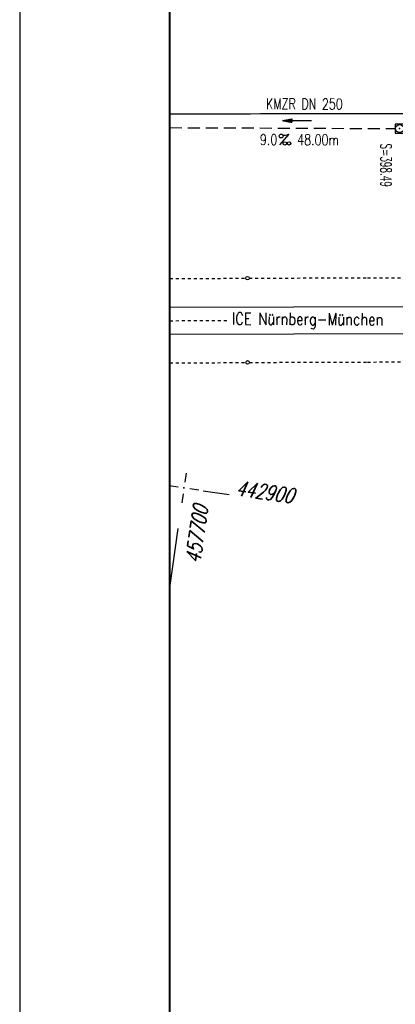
# Model space of a CAD drawing. Extents: x 0 to 1135, y 0 to 594.
# Tile 2 of 44: x 0 to 63, y 164 to 328. Entities that reach past the tile are written whole.
import ezdxf
from ezdxf.enums import TextEntityAlignment as Align

# ---------------------------------------------------------------- set-up
doc = ezdxf.new("R2010")
doc.units = 0
doc.header["$LTSCALE"] = 2
doc.header["$MEASUREMENT"] = 0
for name, pattern in [('ACAD_ISO03W100', [0.5, 0.25, -0.25]), ('ACAD_ISO05W100', [0.5, 0.25, -0.25]), ('AUSGEZOGEN', [0]), ('GESTRICH-X2', [1.5, 1, -0.5])]:
    doc.linetypes.add(name, pattern=pattern)
doc.layers.get('0').update_dxf_attribs({"linetype": 'AUSGEZOGEN'})
for name, color, linetype in [('Bahnachse', 7, 'CONTINUOUS'), ('FBR', 8, 'CONTINUOUS'), ('Gleisachsen', 7, 'CONTINUOUS'), ('KANAL', 7, 'GESTRICH-X2'), ('NETZ', 250, 'CONTINUOUS'), ('PFEIL', 7, 'CONTINUOUS'), ('RAHMEN', 250, 'AUSGEZOGEN'), ('SCHACHTNR', 6, 'CONTINUOUS'), ('SCHRIFT', 7, 'CONTINUOUS'), ('SCHSYMBOL', 7, 'CONTINUOUS'), ('TEXTO', 4, 'CONTINUOUS'), ('TEXTU', 4, 'CONTINUOUS'), ('Tiefenentwaesserung_und_Sammell', 15, 'CONTINUOUS')]:
    doc.layers.add(name, color=color, linetype=linetype)
doc.styles.add('ROMANS', font='romans.shx', dxfattribs={"width": 0.8})

# ---------------------------------------------------------------- blocks, each defined once
blk = doc.blocks.new('IKR')
at = {"color": 0}
for p, q in [((0, 1), (0, 2.5)), ((-2.5, 0), (-1, 0)), ((1, 0), (2.5, 0)), ((0, -2.5), (0, -1))]:
    blk.add_line(p, q, dxfattribs=at)
blk.add_circle((0, 0), 0.05, dxfattribs=at)
blk.add_point((0, 0), dxfattribs=at)
blk = doc.blocks.new('20')
blk.add_lwpolyline([(-0.75, -0.75), (0.75, -0.75), (0.75, 0.75), (-0.75, 0.75)], close=True)
blk.add_circle((0, 0), 0.676)
blk.add_point((0, 0))
blk = doc.blocks.new('PROM')
blk.add_line((1.57, 1.82), (0.02, 0.02))
for centre, radius in [((0.32, 1.51), 0.317), ((0.94, 0.29), 0.283), ((1.64, 0.29), 0.283)]:
    blk.add_circle(centre, radius)
blk.add_arc((0.99, 2.68), 1.03, 239.1414, 303.3549)
blk = doc.blocks.new('PFEIL2')
at = {"color": 0}
for p, q in [((0.88, 0), (-2.4, -0.01)), ((0.88, -0.27), (0.88, 0.28)), ((0.88, 0.28), (2.43, 0.01)), ((0.91, 0.27), (0.88, 0.26)), ((0.97, 0.26), (0.88, 0.25)), ((1.02, 0.25), (0.88, 0.23)), ((1.07, 0.24), (0.88, 0.21)), ((1.13, 0.23), (0.88, 0.19)), ((1.18, 0.22), (0.88, 0.17)), ((1.24, 0.21), (0.88, 0.15)), ((1.29, 0.21), (0.88, 0.14)), ((1.34, 0.2), (0.88, 0.12)), ((1.4, 0.19), (0.88, 0.1)), ((1.45, 0.18), (0.88, 0.08)), ((1.51, 0.17), (0.88, 0.06)), ((1.56, 0.16), (0.88, 0.04)), ((1.61, 0.15), (0.88, 0.02)), ((1.67, 0.14), (0.88, 0.01)), ((1.72, 0.13), (0.88, -0.01)), ((1.78, 0.12), (0.88, -0.03)), ((1.83, 0.11), (0.88, -0.05)), ((1.88, 0.1), (0.88, -0.07)), ((1.94, 0.09), (0.88, -0.09)), ((2.05, 0.08), (0.88, -0.12)), ((1.99, 0.08), (0.88, -0.11)), ((2.1, 0.07), (0.88, -0.14)), ((2.15, 0.06), (0.88, -0.16)), ((2.21, 0.05), (0.88, -0.18)), ((2.26, 0.04), (0.88, -0.2)), ((2.32, 0.03), (0.88, -0.22)), ((2.37, 0.02), (0.88, -0.23)), ((2.42, 0.01), (0.88, -0.25)), ((2.43, 0.01), (0.88, -0.27))]:
    blk.add_line(p, q, dxfattribs=at)

msp = doc.modelspace()

# ---------------------------------------------------------------- linework, layer by layer
at = {"layer": 'Bahnachse', "linetype": 'ACAD_ISO05W100'}
msp.add_lwpolyline([(25, 278.16), (34.58, 278.2)], dxfattribs=at)
at = {"layer": 'FBR'}
msp.add_lwpolyline([(25, 312.66, 0.000161), (51.94, 312.7, 0.000321), (89.72, 312.78, -0.000517), (113.22, 312.83, -0.002489), (117.46, 312.81, -0.001019), (127.79, 312.7, -0.008866), (135.44, 312.46, -0.007278), (144.74, 311.87, -0.0137), (150.37, 311.28, -0.009881), (158.12, 310.09, -0.013536), (168.1, 308.08, -0.02126), (174.34, 306.36, -0.002046), (178.32, 305.06, -0.006165)], format="xyb", dxfattribs=at)
at = {"layer": 'Gleisachsen', "linetype": 'Continuous'}
for p, q in [((25, 280.41), (98.93, 280.66)), ((25, 275.91), (98.95, 276.16))]:
    msp.add_line(p, q, dxfattribs=at)
at = {"layer": 'KANAL'}
msp.add_line((25, 310.35), (62.58, 310.2), dxfattribs=at)
at = {"layer": 'NETZ'}
for p, q in [((30.57, 249.81), (34.92, 249.2)), ((25.02, 233.62), (26.42, 243.52))]:
    msp.add_line(p, q, dxfattribs=at)
at = {"layer": 'RAHMEN'}
msp.add_line((0, 594), (0, 0), dxfattribs=at)
at = {"layer": 'RAHMEN', "const_width": 0.35}
msp.add_lwpolyline([(25, 5), (1130, 5), (1130, 589), (25, 589), (25, 5)], dxfattribs=at)
at = {"layer": 'Tiefenentwaesserung_und_Sammell', "linetype": 'ACAD_ISO03W100'}
for points in [[(25, 285.2), (32.96, 285.22), (37.66, 285.25)], [(38.26, 285.25), (57.96, 285.32), (82.91, 285.38), (107.92, 285.48), (117.66, 285.49)], [(25, 271.15), (32.99, 271.16), (37.69, 271.19)], [(38.29, 271.2), (57.99, 271.27), (82.99, 271.32), (107.99, 271.43), (117.5, 271.44)]]:
    msp.add_lwpolyline(points, dxfattribs=at)
at = {"layer": 'Tiefenentwaesserung_und_Sammell', "linetype": 'Continuous'}
for centre in [(37.96, 285.25), (37.99, 271.2)]:
    msp.add_circle(centre, 0.3, dxfattribs=at)

# ---------------------------------------------------------------- block references
at = {"layer": 'NETZ', "rotation": 171.9288}
msp.add_blockref('IKR', (27.38, 250.27), dxfattribs=at)
at = {"layer": 'PFEIL', "rotation": 179.7588595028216}
msp.add_blockref('PFEIL2', (46.21, 311.53), dxfattribs=at)
at = {"layer": 'SCHSYMBOL', "rotation": 0.1293595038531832}
msp.add_blockref('20', (63.32, 310.2), dxfattribs=at)
at = {"layer": 'TEXTU', "rotation": 359.7588595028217}
msp.add_blockref('PROM', (43.25, 307.44), dxfattribs=at)

# ---------------------------------------------------------------- texts
at = {"layer": 'NETZ', "style": 'ROMANS', "oblique": 16.6, "width": 0.75}
for s, rotation, p in [('442900', 351.9288, (35.91, 249.06)), ('457700', 81.9288, (30.07, 237.57))]:
    msp.add_text(s, height=2.5, rotation=rotation, dxfattribs=at).set_placement(p)
at = {"layer": 'SCHACHTNR', "style": 'ROMANS', "width": 0.6}
msp.add_text('S=398.49', height=1.8, rotation=270.1294, dxfattribs=at).set_placement((60.14, 307.7))
at = {"layer": 'SCHRIFT', "style": 'ROMANS', "width": 0.8}
msp.add_text('ICE Nürnberg-München', height=2, rotation=359.7093, dxfattribs=at).set_placement((35.37, 277.51))
at = {"layer": 'TEXTO', "style": 'ROMANS', "width": 0.75}
msp.add_text('KMZR DN 250', height=1.8, rotation=359.7589, dxfattribs=at).set_placement((47.44, 313.4), align=Align.CENTER)
at = {"layer": 'TEXTU', "style": 'ROMANS', "width": 0.75}
for s, p in [('9.0', (40.03, 307.46)), ('48.00m', (46.25, 307.44))]:
    msp.add_text(s, height=1.8, rotation=359.7589, dxfattribs=at).set_placement(p)

doc.saveas('drawing.dxf')
